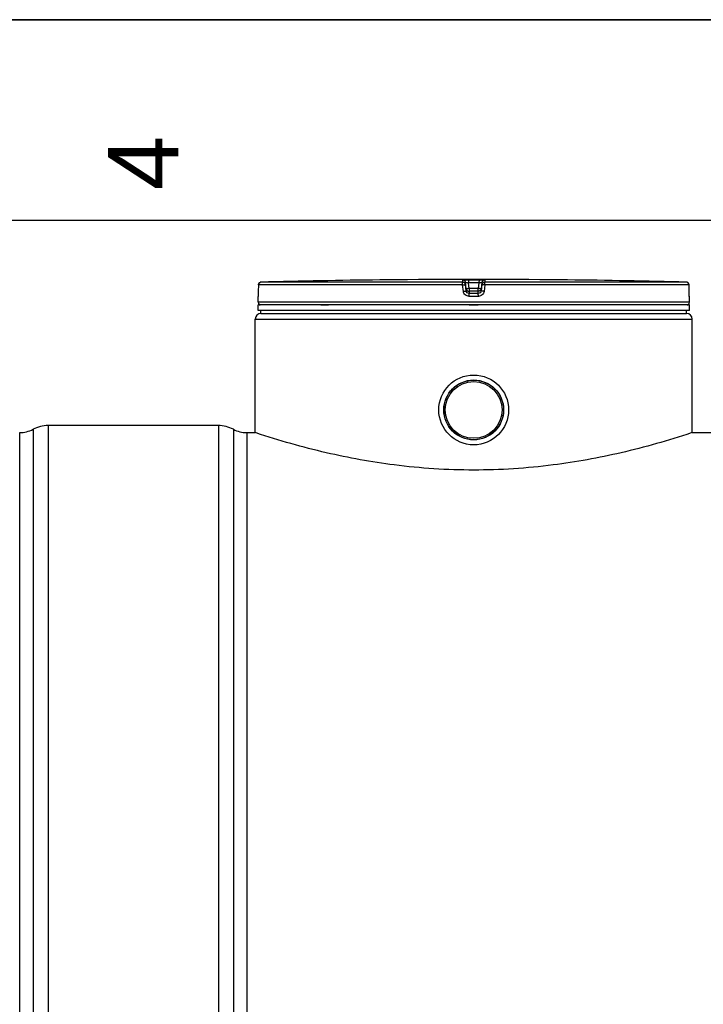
# Model space of a CAD drawing. Header units: millimetres. Extents: x 0 to 297, y 0 to 210.
# Tile 15 of 29: x 31 to 65, y 161 to 210. Entities that reach past the tile are written whole.
import ezdxf

# ---------------------------------------------------------------- set-up
doc = ezdxf.new("R2010")
doc.units = ezdxf.units.MM
doc.header["$LTSCALE"] = 16.335
doc.layers.get('0').update_dxf_attribs({"linetype": 'CONTINUOUS'})
doc.layers.add('01_GLOBAL', color=7, linetype='CONTINUOUS')
doc.layers.add('AXES_REF', color=7, linetype='CONTINUOUS')
doc.styles.add('TEXTSTYLE_2', font='arial.ttf')

# ---------------------------------------------------------------- blocks, each defined once
blk = doc.blocks.new('MARGEA4_BL0', base_point=(148.514, 105.014))
at = {"color": 7, "linetype": 'Continuous'}
for p, q in [((297.014, 210.014), (0.014, 210.014)), ((287.014, 200.014), (10.014, 200.014))]:
    blk.add_line(p, q, dxfattribs=at)
at = {"color": 7, "linetype": 'Continuous', "style": 'TEXTSTYLE_2', "oblique": 0}
blk.add_text('4', height=3.5, rotation=90, dxfattribs=at).set_placement((38.889, 201.514))

msp = doc.modelspace()

# ---------------------------------------------------------------- linework, layer by layer
at = {"color": 7, "linetype": 'Continuous'}
for p, q in [((0, 210), (297, 210)), ((42.882, 196.795), (42.88, 196.477)), ((49.226, 197.049), (48.943, 197.046)), ((49.175, 197.048), (48.994, 197.046)), ((49.225, 197.049), (49.175, 197.048)), ((49.226, 197.049), (49.225, 197.049)), ((49.226, 197.049), (49.226, 197.049)), ((58.009, 197.049), (58.007, 197.049)), ((58.29, 197.046), (58.008, 197.049)), ((58.106, 197.048), (58.025, 197.049)), ((58.29, 197.046), (58.106, 197.048)), ((64.353, 196.459), (64.351, 196.795)), ((42.876, 196.294), (42.875, 196.282)), ((42.877, 196.323), (42.876, 196.308)), ((42.876, 196.308), (42.876, 196.294)), ((42.878, 196.341), (42.877, 196.323)), ((42.879, 196.381), (42.878, 196.36)), ((42.878, 196.36), (42.878, 196.341)), ((42.88, 196.426), (42.879, 196.403)), ((42.879, 196.403), (42.879, 196.381)), ((42.88, 196.477), (42.88, 196.45)), ((42.88, 196.45), (42.88, 196.426)), ((64.353, 196.441), (64.353, 196.464)), ((64.353, 196.424), (64.353, 196.447)), ((64.354, 196.407), (64.353, 196.429)), ((64.354, 196.392), (64.353, 196.413)), ((64.354, 196.372), (64.354, 196.397)), ((64.355, 196.357), (64.354, 196.376)), ((64.355, 196.34), (64.355, 196.362)), ((64.356, 196.323), (64.355, 196.344)), ((64.356, 196.309), (64.356, 196.327)), ((64.357, 196.295), (64.356, 196.312)), ((64.358, 196.284), (64.357, 196.299)), ((64.358, 196.277), (64.358, 196.287)), ((64.359, 196.27), (64.358, 196.279)), ((64.359, 196.264), (64.358, 196.272)), ((42.868, 195.941), (42.868, 196.228)), ((42.868, 195.517), (42.868, 195.8)), ((64.365, 195.8), (42.868, 195.8)), ((42.924, 195.8), (42.924, 195.806)), ((64.308, 195.8), (64.308, 195.806)), ((64.365, 195.941), (64.365, 196.228)), ((64.365, 195.517), (64.365, 195.8)), ((64.365, 195.517), (42.868, 195.517)), ((43.009, 195.376), (43.009, 195.517)), ((43.009, 195.376), (64.224, 195.376)), ((64.224, 195.376), (64.224, 195.517)), ((30.988, 123.983), (30.988, 189.436)), ((40.888, 189.789), (32.402, 189.789)), ((42.302, 189.436), (42.726, 189.436)), ((42.77, 189.421), (42.726, 189.436)), ((64.506, 189.436), (64.462, 189.421)), ((64.506, 189.436), (116.835, 189.436))]:
    msp.add_line(p, q, dxfattribs=at)
at = {"color": 9, "linetype": 'Continuous'}
for p, q in [((42.882, 196.794), (42.88, 196.476)), ((42.882, 196.794), (42.882, 196.795)), ((53.06, 196.794), (42.882, 196.794)), ((53.067, 196.935), (43.02, 196.935)), ((53.1, 196.476), (53.06, 196.794)), ((53.067, 196.935), (53.067, 197.046)), ((53.208, 196.811), (53.208, 196.922)), ((53.247, 196.604), (53.208, 196.922)), ((53.247, 196.493), (53.208, 196.811)), ((53.352, 197.049), (53.352, 196.906)), ((53.352, 197.049), (53.616, 197.049)), ((53.388, 196.623), (53.352, 196.906)), ((53.88, 196.906), (53.352, 196.906)), ((53.616, 197.049), (53.881, 197.049)), ((53.88, 196.906), (53.845, 196.623)), ((53.881, 197.049), (53.88, 196.906)), ((54.025, 196.922), (53.985, 196.604)), ((54.025, 196.811), (53.985, 196.493)), ((54.025, 196.922), (54.025, 196.811)), ((54.173, 196.794), (54.133, 196.476)), ((54.166, 197.046), (54.166, 196.935)), ((64.213, 196.935), (54.166, 196.935)), ((64.351, 196.794), (54.173, 196.794)), ((58.007, 197.049), (58.007, 197.049)), ((64.351, 196.794), (64.351, 196.795)), ((64.353, 196.476), (64.351, 196.794)), ((42.88, 196.476), (42.88, 196.477)), ((53.247, 196.604), (53.247, 196.493)), ((53.247, 196.604), (53.249, 196.595)), ((53.386, 196.48), (53.388, 196.48)), ((53.388, 196.623), (53.388, 196.369)), ((53.845, 196.623), (53.388, 196.623)), ((53.845, 196.48), (53.388, 196.48)), ((53.616, 196.369), (53.388, 196.369)), ((53.845, 196.369), (53.616, 196.369)), ((53.845, 196.369), (53.845, 196.623)), ((53.847, 196.48), (53.845, 196.48)), ((53.985, 196.604), (53.984, 196.595)), ((53.985, 196.493), (53.985, 196.604)), ((64.353, 196.476), (64.353, 196.477)), ((42.87, 196.228), (42.868, 196.228)), ((42.868, 196.228), (42.868, 196.228)), ((64.365, 195.941), (42.868, 195.941)), ((42.924, 195.806), (42.97, 195.806)), ((45.99, 195.806), (46.376, 195.806)), ((53.616, 196.228), (53.385, 196.228)), ((53.39, 195.806), (53.843, 195.806)), ((53.848, 196.228), (53.616, 196.228)), ((64.263, 195.806), (64.308, 195.806)), ((64.365, 196.228), (64.362, 196.228)), ((31.653, 189.602), (31.653, 123.816)), ((32.402, 189.789), (32.402, 123.629)), ((40.888, 189.789), (40.888, 123.629)), ((41.637, 189.602), (41.637, 123.816)), ((42.302, 189.436), (42.302, 123.983))]:
    msp.add_line(p, q, dxfattribs=at)
at = {"color": 7, "linetype": 'Continuous'}
for points in [[(42.875, 196.282), (42.874, 196.271), (42.874, 196.267), (42.874, 196.263), (42.874, 196.26), (42.873, 196.257), (42.873, 196.255), (42.873, 196.253), (42.873, 196.252)], [(64.36, 196.254), (64.36, 196.254), (64.36, 196.252), (64.36, 196.252), (64.36, 196.252), (64.36, 196.253), (64.36, 196.254), (64.36, 196.256), (64.359, 196.258), (64.359, 196.261), (64.359, 196.264)]]:
    msp.add_lwpolyline(points, dxfattribs=at)
for radius in [1.74, 1.492]:
    msp.add_circle((53.616, 190.567), radius, dxfattribs=at)
for centre, radius, start, end in [((43.023, 196.794), 0.141, 91.4864, 179.6289), ((53.616, -211.449), 408.521, 90.65549, 91.48637), ((53.616, -211.444), 408.516, 89.3842, 90.6158), ((53.616, -211.444), 408.516, 88.51363, 89.34452), ((64.209, 196.794), 0.141, 0.4714, 88.5097), ((43.009, 196.228), 0.141, 162.8745, 180), ((64.224, 196.228), 0.141, 0, 17.1257), ((43.009, 195.941), 0.141, 180, 235.7356), ((42.961, 195.806), 0.0368, 148.6217, 180), ((64.224, 195.941), 0.141, 304.2644, 360), ((64.272, 195.806), 0.0368, 0, 31.3783), ((30.988, 190.85), 1.414, 270, 298.0725), ((32.402, 188.198), 1.591, 90, 118.0725), ((40.888, 188.198), 1.591, 61.9275, 90), ((42.302, 190.85), 1.414, 241.9275, 270)]:
    msp.add_arc(centre, radius, start, end, dxfattribs=at)
at = {"color": 9, "linetype": 'Continuous'}
for centre, radius, start, end in [((43.023, 196.795), 0.139, 111.8962, 113.7511), ((43.023, 196.794), 0.142, 106.3401, 111.8887), ((43.024, 196.792), 0.143, 102.4075, 106.3459), ((43.024, 196.793), 0.143, 98.984, 102.4091), ((43.024, 196.795), 0.14, 91.5127, 99.0001), ((64.209, 196.795), 0.14, 81.1124, 88.488), ((64.209, 196.793), 0.142, 79.4269, 81.1292), ((64.209, 196.792), 0.143, 73.8494, 79.4265), ((64.209, 196.793), 0.142, 72.2555, 73.8487), ((64.21, 196.795), 0.14, 65.3172, 72.2695), ((64.21, 196.794), 0.141, 58.4648, 65.2941), ((54.766, 185.578), 11.131, 97.1115, 97.4756), ((52.467, 185.578), 11.131, 82.5244, 82.8885), ((43.012, 196.227), 0.141, 169.2575, 179.9612), ((64.221, 196.227), 0.141, 0.0387, 10.746)]:
    msp.add_arc(centre, radius, start, end, dxfattribs=at)
for points in [[(42.882, 196.794), (42.882, 196.845), (42.919, 196.902), (42.967, 196.923)], [(64.351, 196.794), (64.351, 196.84), (64.322, 196.89), (64.283, 196.914)]]:
    msp.add_open_spline(points, degree=3, dxfattribs=at)
for points, knots in [([(53.06, 196.794), (53.06, 196.827), (53.058, 196.873), (53.066, 196.915), (53.063, 196.933), (53.067, 196.935)], [0, 0, 0, 0, 0.696171, 0.914588, 1, 1, 1, 1]), ([(53.06, 196.794), (53.078, 196.797), (53.112, 196.801), (53.161, 196.803), (53.184, 196.814), (53.208, 196.807), (53.208, 196.811)], [0, 0, 0, 0, 0.377925, 0.702743, 0.921906, 1, 1, 1, 1]), ([(53.067, 197.046), (53.067, 197.048), (53.079, 197.045), (53.091, 197.048), (53.119, 197.047), (53.169, 197.049), (53.249, 197.049), (53.316, 197.049), (53.352, 197.049)], [0, 0, 0, 0, 0.019506, 0.076832, 0.169716, 0.29443, 0.618561, 1, 1, 1, 1]), ([(53.067, 197.046), (53.1, 197.046), (53.17, 197.02), (53.203, 196.955), (53.208, 196.922)], [0, 0, 0, 0, 0.500011, 1, 1, 1, 1]), ([(53.067, 196.935), (53.1, 196.935), (53.17, 196.91), (53.203, 196.844), (53.208, 196.811)], [0, 0, 0, 0, 0.500055, 1, 1, 1, 1]), ([(53.208, 196.922), (53.208, 196.926), (53.231, 196.915), (53.253, 196.92), (53.301, 196.911), (53.334, 196.908), (53.352, 196.906)], [0, 0, 0, 0, 0.077923, 0.297825, 0.621754, 1, 1, 1, 1]), ([(53.88, 196.906), (53.899, 196.908), (53.931, 196.911), (53.98, 196.92), (54.002, 196.915), (54.025, 196.926), (54.025, 196.922)], [0, 0, 0, 0, 0.377661, 0.701239, 0.921139, 1, 1, 1, 1]), ([(53.881, 197.049), (53.917, 197.049), (53.984, 197.049), (54.063, 197.049), (54.114, 197.047), (54.142, 197.048), (54.154, 197.045), (54.166, 197.048), (54.166, 197.046)], [0, 0, 0, 0, 0.381673, 0.705894, 0.830512, 0.923268, 0.980516, 1, 1, 1, 1]), ([(54.166, 197.046), (54.132, 197.046), (54.063, 197.02), (54.029, 196.955), (54.025, 196.922)], [0, 0, 0, 0, 0.500011, 1, 1, 1, 1]), ([(54.025, 196.811), (54.029, 196.844), (54.063, 196.91), (54.132, 196.935), (54.166, 196.935)], [0, 0, 0, 0, 0.499945, 1, 1, 1, 1]), ([(54.173, 196.794), (54.154, 196.797), (54.121, 196.801), (54.071, 196.803), (54.049, 196.814), (54.025, 196.807), (54.025, 196.811)], [0, 0, 0, 0, 0.377925, 0.702743, 0.921906, 1, 1, 1, 1]), ([(54.173, 196.794), (54.173, 196.827), (54.175, 196.873), (54.167, 196.915), (54.169, 196.933), (54.166, 196.935)], [0, 0, 0, 0, 0.696171, 0.914588, 1, 1, 1, 1]), ([(42.877, 196.318), (42.876, 196.295), (42.877, 196.263), (42.871, 196.24), (42.872, 196.228), (42.87, 196.228)], [0, 0, 0, 0, 0.737971, 0.932522, 1, 1, 1, 1]), ([(42.88, 196.476), (42.88, 196.461), (42.88, 196.408), (42.878, 196.356), (42.877, 196.318)], [0, 0, 0, 0, 0.275069, 1, 1, 1, 1]), ([(53.1, 196.476), (53.119, 196.478), (53.153, 196.481), (53.2, 196.49), (53.227, 196.487), (53.245, 196.496), (53.247, 196.493)], [0, 0, 0, 0, 0.378272, 0.703014, 0.921992, 1, 1, 1, 1]), ([(53.385, 196.228), (53.317, 196.228), (53.178, 196.278), (53.109, 196.409), (53.1, 196.476)], [0, 0, 0, 0, 0.500257, 1, 1, 1, 1]), ([(53.318, 196.614), (53.3, 196.612), (53.285, 196.602), (53.247, 196.61), (53.247, 196.604)], [0, 0, 0, 0, 0.730974, 1, 1, 1, 1]), ([(53.388, 196.369), (53.354, 196.369), (53.285, 196.395), (53.251, 196.46), (53.247, 196.493)], [0, 0, 0, 0, 0.499505, 1, 1, 1, 1]), ([(53.385, 196.228), (53.385, 196.26), (53.382, 196.305), (53.388, 196.35), (53.385, 196.366), (53.388, 196.369)], [0, 0, 0, 0, 0.697747, 0.916201, 1, 1, 1, 1]), ([(53.985, 196.493), (53.981, 196.46), (53.948, 196.395), (53.879, 196.369), (53.845, 196.369)], [0, 0, 0, 0, 0.499131, 1, 1, 1, 1]), ([(53.848, 196.228), (53.848, 196.26), (53.851, 196.305), (53.844, 196.35), (53.848, 196.366), (53.845, 196.369)], [0, 0, 0, 0, 0.697748, 0.916202, 1, 1, 1, 1]), ([(54.133, 196.476), (54.124, 196.409), (54.055, 196.278), (53.915, 196.228), (53.848, 196.228)], [0, 0, 0, 0, 0.499781, 1, 1, 1, 1]), ([(53.985, 196.604), (53.985, 196.61), (53.947, 196.602), (53.932, 196.612), (53.915, 196.614)], [0, 0, 0, 0, 0.269026, 1, 1, 1, 1]), ([(54.133, 196.476), (54.114, 196.478), (54.08, 196.481), (54.033, 196.49), (54.006, 196.487), (53.988, 196.496), (53.985, 196.493)], [0, 0, 0, 0, 0.378272, 0.703014, 0.921992, 1, 1, 1, 1]), ([(64.356, 196.324), (64.355, 196.335), (64.354, 196.386), (64.353, 196.436), (64.353, 196.476)], [0, 0, 0, 0, 0.221575, 1, 1, 1, 1]), ([(64.362, 196.228), (64.36, 196.228), (64.362, 196.241), (64.355, 196.266), (64.357, 196.3), (64.356, 196.324)], [0, 0, 0, 0, 0.067641, 0.262765, 1, 1, 1, 1])]:
    msp.add_open_spline(points, degree=3, knots=knots, dxfattribs=at)
at = {"color": 7, "linetype": 'Continuous'}
for points, knots in [([(53.249, 196.595), (53.255, 196.564), (53.289, 196.504), (53.354, 196.481), (53.386, 196.48)], [0, 0, 0, 0, 0.50002, 1, 1, 1, 1]), ([(53.984, 196.595), (53.978, 196.564), (53.943, 196.504), (53.878, 196.481), (53.847, 196.48)], [0, 0, 0, 0, 0.500018, 1, 1, 1, 1]), ([(64.462, 189.421), (63.313, 189.04), (61.041, 188.392), (57.413, 187.731), (53.616, 187.485), (49.82, 187.731), (46.192, 188.392), (43.92, 189.04), (42.77, 189.421)], [0, 0, 0, 0, 0.164423, 0.320388, 0.5, 0.679612, 0.835577, 1, 1, 1, 1])]:
    msp.add_open_spline(points, degree=3, knots=knots, dxfattribs=at)
at = {"layer": '01_GLOBAL', "color": 7, "linetype": 'Continuous'}
for p, q in [((43.009, 195.376), (64.224, 195.376)), ((42.726, 189.436), (42.726, 195.093)), ((64.506, 189.436), (64.506, 195.093))]:
    msp.add_line(p, q, dxfattribs=at)
at = {"layer": '01_GLOBAL', "color": 9, "linetype": 'Continuous'}
msp.add_line((42.726, 195.093), (64.506, 195.093), dxfattribs=at)
at = {"layer": '01_GLOBAL', "color": 7, "linetype": 'Continuous'}
for centre, start, end in [((43.009, 195.093), 90, 180), ((64.224, 195.093), 0, 90)]:
    msp.add_arc(centre, 0.283, start, end, dxfattribs=at)
at = {"layer": 'AXES_REF', "color": 7, "linetype": 'Continuous'}
for radius in [1.485, 1.414]:
    msp.add_circle((53.616, 190.567), radius, dxfattribs=at)

# ---------------------------------------------------------------- block references
at = {"color": 7, "linetype": 'Continuous'}
msp.add_blockref('MARGEA4_BL0', (148.514, 105.014), dxfattribs=at)

doc.saveas('drawing.dxf')
